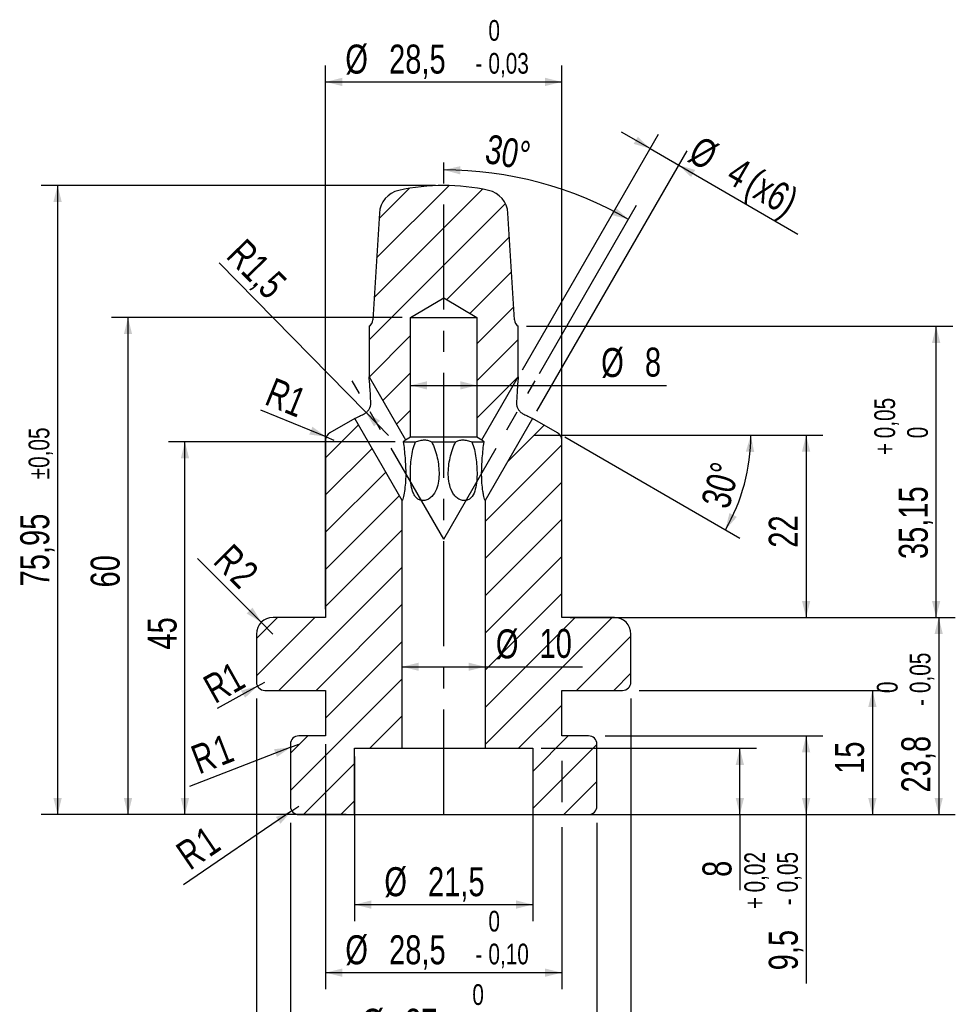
# Model space of a CAD drawing. Header units: millimetres. Extents: x 8 to 412, y 8 to 289.
# Tile 3 of 4: x 186 to 299, y 103 to 222. Entities that reach past the tile are written whole.
import ezdxf

# ---------------------------------------------------------------- set-up
doc = ezdxf.new("R2010")
doc.units = ezdxf.units.MM
doc.linetypes.add('CENTERX2', pattern=[20.32, 12.7, -2.54, 2.54, -2.54])
for name, color, linetype in [('CENTERLINE', 4, 'CENTERX2'), ('DIMENSIONS', 2, 'Continuous'), ('HATCH', 3, 'Continuous')]:
    doc.layers.add(name, color=color, linetype=linetype)
doc.layers.add('OUTLINE', color=7, linetype='Continuous', lineweight=25)
doc.styles.add('SLDTEXTSTYLE0', font='TXT', dxfattribs={"width": 0.75})
doc.dimstyles.new('SLDDIMSTYLE1', dxfattribs={"dimtxt": 3.5, "dimasz": 2, "dimexe": 0, "dimexo": 0.0625, "dimgap": 0.875, "dimtad": 1, "dimdec": 4, "dimzin": 12, "dimdsep": 46, "dimtxsty": 'SLDTEXTSTYLE0', "dimsah": 1, "dimcen": 0.09, "dimazin": 3, "dimtfac": 1, "dimtofl": 0, "dimtmove": 0, "dimatfit": 3, "dimfxl": 0, "dimfrac": 2, "dimtolj": 1, "dimtzin": 12, "dimarcsym": 0})
doc.dimstyles.new('SLDDIMSTYLE10', dxfattribs={"dimtxt": 3.5, "dimasz": 2, "dimexe": 0, "dimexo": 0.0625, "dimgap": 0.875, "dimtad": 1, "dimrnd": 1e-09, "dimzin": 12, "dimdsep": 46, "dimtxsty": 'SLDTEXTSTYLE0', "dimsah": 1, "dimcen": 0.09, "dimadec": 0, "dimazin": 3, "dimtol": 1, "dimtp": 0.05, "dimtm": 0.05, "dimtfac": 1, "dimtofl": 0, "dimtmove": 0, "dimatfit": 3, "dimfxl": 0, "dimfrac": 2, "dimtolj": 1, "dimarcsym": 0})
doc.dimstyles.new('SLDDIMSTYLE11', dxfattribs={"dimtxt": 3.5, "dimasz": 2, "dimexe": 0, "dimexo": 0.0625, "dimgap": 0.875, "dimtad": 1, "dimrnd": 1e-09, "dimzin": 12, "dimdsep": 46, "dimtxsty": 'SLDTEXTSTYLE0', "dimsah": 1, "dimcen": 0, "dimadec": 0, "dimazin": 3, "dimtfac": 1, "dimtofl": 0, "dimtmove": 0, "dimatfit": 3, "dimfxl": 0, "dimfrac": 2, "dimtolj": 1, "dimtzin": 12, "dimarcsym": 0})
doc.dimstyles.new('SLDDIMSTYLE12', dxfattribs={"dimtxt": 3.5, "dimasz": 2, "dimexe": 0, "dimexo": 0.0625, "dimgap": 0.875, "dimtad": 1, "dimrnd": 1e-09, "dimzin": 12, "dimdsep": 46, "dimtxsty": 'SLDTEXTSTYLE0', "dimsah": 1, "dimcen": 0, "dimadec": 0, "dimazin": 3, "dimtfac": 1, "dimtofl": 0, "dimtmove": 0, "dimatfit": 3, "dimfxl": 0, "dimfrac": 2, "dimtolj": 1, "dimtzin": 12, "dimarcsym": 0})
doc.dimstyles.new('SLDDIMSTYLE13', dxfattribs={"dimtxt": 3.5, "dimasz": 2, "dimexe": 0, "dimexo": 0.0625, "dimgap": 0.875, "dimtad": 1, "dimrnd": 1e-09, "dimzin": 12, "dimdsep": 46, "dimtxsty": 'SLDTEXTSTYLE0', "dimsah": 1, "dimcen": 0.09, "dimadec": 0, "dimazin": 3, "dimtfac": 1, "dimtmove": 0, "dimatfit": 0, "dimfxl": 0, "dimfrac": 2, "dimtolj": 1, "dimtzin": 12, "dimarcsym": 0})
doc.dimstyles.new('SLDDIMSTYLE14', dxfattribs={"dimtxt": 3.5, "dimasz": 2, "dimexe": 0, "dimexo": 0.0625, "dimgap": 0.875, "dimtad": 1, "dimrnd": 1e-09, "dimzin": 12, "dimdsep": 46, "dimtxsty": 'SLDTEXTSTYLE0', "dimsah": 1, "dimcen": 0, "dimadec": 0, "dimazin": 3, "dimtfac": 1, "dimtofl": 0, "dimtmove": 1, "dimatfit": 3, "dimfxl": 0, "dimfrac": 2, "dimtolj": 1, "dimtzin": 12, "dimarcsym": 0})
doc.dimstyles.new('SLDDIMSTYLE2', dxfattribs={"dimtxt": 3.5, "dimasz": 2, "dimexe": 0, "dimexo": 0.0625, "dimgap": 0.875, "dimtad": 1, "dimrnd": 1e-09, "dimzin": 12, "dimdsep": 46, "dimtxsty": 'SLDTEXTSTYLE0', "dimsah": 1, "dimcen": 0.09, "dimadec": 0, "dimazin": 3, "dimtfac": 1, "dimtofl": 0, "dimtmove": 0, "dimatfit": 3, "dimfxl": 0, "dimfrac": 2, "dimtolj": 1, "dimtzin": 12, "dimarcsym": 0})
doc.dimstyles.new('SLDDIMSTYLE3', dxfattribs={"dimtxt": 3.5, "dimasz": 2, "dimexe": 0, "dimexo": 0.0625, "dimgap": 0.875, "dimtad": 1, "dimdec": 1, "dimrnd": 1e-09, "dimzin": 12, "dimdsep": 46, "dimtxsty": 'SLDTEXTSTYLE0', "dimsah": 1, "dimcen": 0.09, "dimadec": 0, "dimazin": 3, "dimtol": 1, "dimtm": 0.05, "dimtfac": 1, "dimtofl": 0, "dimtmove": 0, "dimatfit": 3, "dimfxl": 0, "dimfrac": 2, "dimtolj": 1, "dimarcsym": 0})
doc.dimstyles.new('SLDDIMSTYLE4', dxfattribs={"dimtxt": 3.5, "dimasz": 2, "dimexe": 0, "dimexo": 0.0625, "dimgap": 0.875, "dimtad": 1, "dimrnd": 1e-09, "dimzin": 12, "dimdsep": 46, "dimtxsty": 'SLDTEXTSTYLE0', "dimsah": 1, "dimcen": 0.09, "dimadec": 0, "dimazin": 3, "dimtol": 1, "dimtp": 0.02, "dimtm": 0.05, "dimtfac": 1, "dimtofl": 0, "dimtmove": 0, "dimatfit": 3, "dimfxl": 0, "dimfrac": 2, "dimtolj": 1, "dimarcsym": 0})
doc.dimstyles.new('SLDDIMSTYLE5', dxfattribs={"dimtxt": 3.5, "dimasz": 2, "dimexe": 0, "dimexo": 0.0625, "dimgap": 0.875, "dimtad": 1, "dimrnd": 1e-09, "dimzin": 12, "dimdsep": 46, "dimtxsty": 'SLDTEXTSTYLE0', "dimsah": 1, "dimcen": 0.09, "dimadec": 0, "dimazin": 3, "dimtol": 1, "dimtm": 0.03, "dimtfac": 1, "dimtofl": 0, "dimtmove": 0, "dimatfit": 3, "dimfxl": 0, "dimfrac": 2, "dimtolj": 1, "dimarcsym": 0})
doc.dimstyles.new('SLDDIMSTYLE6', dxfattribs={"dimtxt": 3.5, "dimasz": 2, "dimexe": 0, "dimexo": 0.0625, "dimgap": 0.875, "dimtad": 1, "dimrnd": 1e-09, "dimzin": 12, "dimdsep": 46, "dimtxsty": 'SLDTEXTSTYLE0', "dimsah": 1, "dimcen": 0.09, "dimadec": 0, "dimazin": 3, "dimtol": 1, "dimtm": 0.1, "dimtfac": 1, "dimtofl": 0, "dimtmove": 0, "dimatfit": 3, "dimfxl": 0, "dimfrac": 2, "dimtolj": 1, "dimarcsym": 0})
doc.dimstyles.new('SLDDIMSTYLE7', dxfattribs={"dimtxt": 3.5, "dimasz": 2, "dimexe": 0, "dimexo": 0.0625, "dimgap": 0.875, "dimtad": 1, "dimdec": 1, "dimrnd": 1e-09, "dimzin": 12, "dimdsep": 46, "dimtxsty": 'SLDTEXTSTYLE0', "dimsah": 1, "dimcen": 0.09, "dimadec": 0, "dimazin": 3, "dimtfac": 1, "dimtdec": 1, "dimtofl": 0, "dimtmove": 0, "dimatfit": 3, "dimfxl": 0, "dimfrac": 2, "dimtolj": 1, "dimtzin": 12, "dimarcsym": 0})
doc.dimstyles.new('SLDDIMSTYLE8', dxfattribs={"dimtxt": 3.5, "dimasz": 2, "dimexe": 0, "dimexo": 0.0625, "dimgap": 0.875, "dimtad": 1, "dimdec": 1, "dimrnd": 1e-09, "dimzin": 12, "dimdsep": 46, "dimtxsty": 'SLDTEXTSTYLE0', "dimsah": 1, "dimcen": 0, "dimadec": 0, "dimazin": 3, "dimtfac": 1, "dimtdec": 1, "dimtofl": 0, "dimtmove": 0, "dimatfit": 3, "dimfxl": 0, "dimfrac": 2, "dimtolj": 1, "dimtzin": 12, "dimarcsym": 0})
doc.dimstyles.new('SLDDIMSTYLE9', dxfattribs={"dimtxt": 3.5, "dimasz": 2, "dimexe": 0, "dimexo": 0.0625, "dimgap": 0.875, "dimtad": 1, "dimrnd": 1e-09, "dimzin": 12, "dimdsep": 46, "dimtxsty": 'SLDTEXTSTYLE0', "dimsah": 1, "dimcen": 0.09, "dimadec": 0, "dimazin": 3, "dimtol": 1, "dimtp": 0.05, "dimtfac": 1, "dimtofl": 0, "dimtmove": 0, "dimatfit": 3, "dimfxl": 0, "dimfrac": 2, "dimtolj": 1, "dimarcsym": 0})

# ---------------------------------------------------------------- blocks, each defined once
blk = doc.blocks.new('_D')
at = {"layer": 'DIMENSIONS'}
blk.add_line((249.15, 179.64), (260.89, 199.98), dxfattribs=at)
blk.add_arc((237.6, 159.63), 44.59, 60, 90, dxfattribs=at)
for points in [[(237.6, 204.22), (239.59, 203.68), (239.61, 204.67)], [(259.89, 198.25), (258.38, 199.65), (257.9, 198.77)]]:
    blk.add_solid(points, dxfattribs=at)
at = {"layer": 'DIMENSIONS', "insert": (243.07, 208.55), "char_height": 3.5, "attachment_point": 1, "rotation": 349.5224, "style": 'SLDTEXTSTYLE0'}
blk.add_mtext('30°', dxfattribs=at)
blk = doc.blocks.new('_D_1')
at = {"layer": 'DIMENSIONS'}
for p, q in [((252.22, 171.98), (273.35, 159.78)), ((255.82, 172.19), (276.67, 172.19))]:
    blk.add_line(p, q, dxfattribs=at)
blk.add_arc((251.85, 172.19), 22.82, 330, 0, dxfattribs=at)
for points in [[(274.67, 172.19), (274.08, 170.22), (275.08, 170.17)], [(271.61, 160.78), (272.98, 162.32), (272.09, 162.79)]]:
    blk.add_solid(points, dxfattribs=at)
at = {"layer": 'DIMENSIONS', "insert": (268.63, 164.05), "char_height": 3.5, "attachment_point": 1, "rotation": 75, "style": 'SLDTEXTSTYLE0'}
blk.add_mtext('30°', dxfattribs=at)
blk = doc.blocks.new('_D_2')
at = {"layer": 'DIMENSIONS'}
for p, q in [((252.85, 172.19), (283.35, 172.19)), ((281.35, 172.19), (281.35, 150.19)), ((252.85, 150.19), (283.35, 150.19))]:
    blk.add_line(p, q, dxfattribs=at)
for points in [[(281.35, 172.19), (280.85, 170.19), (281.85, 170.19)], [(281.35, 150.19), (281.85, 152.19), (280.85, 152.19)]]:
    blk.add_solid(points, dxfattribs=at)
at = {"layer": 'DIMENSIONS', "insert": (276.84, 158.61), "char_height": 3.5, "attachment_point": 1, "rotation": 90, "style": 'SLDTEXTSTYLE0'}
blk.add_mtext('22', dxfattribs=at)
blk = doc.blocks.new('_D_3')
at = {"layer": 'DIMENSIONS'}
for p, q in [((261.2, 150.19), (299.35, 150.19)), ((297.35, 150.19), (297.35, 126.39)), ((257.1, 126.39), (299.35, 126.39))]:
    blk.add_line(p, q, dxfattribs=at)
for points in [[(297.35, 150.19), (296.85, 148.19), (297.85, 148.19)], [(297.35, 126.39), (297.85, 128.39), (296.85, 128.39)]]:
    blk.add_solid(points, dxfattribs=at)
at = {"layer": 'DIMENSIONS', "attachment_point": 1, "rotation": 90, "style": 'SLDTEXTSTYLE0'}
for s, insert, char_height in [('0,05', (293.85, 141.06), 2.5), ('0', (289.89, 141.06), 2.5), ('-', (293.85, 139.49), 2.5), ('23,8', (292.84, 129.06), 3.5)]:
    blk.add_mtext(s, dxfattribs=dict(at, insert=insert, char_height=char_height))
blk = doc.blocks.new('_D_4')
at = {"layer": 'DIMENSIONS'}
for p, q in [((257.1, 135.89), (283.35, 135.89)), ((281.35, 135.89), (281.35, 126.39)), ((257.1, 126.39), (283.35, 126.39)), ((281.35, 126.39), (281.35, 106.01))]:
    blk.add_line(p, q, dxfattribs=at)
for points in [[(281.35, 135.89), (280.85, 133.89), (281.85, 133.89)], [(281.35, 126.39), (281.85, 128.39), (280.85, 128.39)]]:
    blk.add_solid(points, dxfattribs=at)
at = {"layer": 'DIMENSIONS', "attachment_point": 1, "rotation": 90, "style": 'SLDTEXTSTYLE0'}
for s, insert, char_height in [('0,02', (273.89, 117), 2.5), ('0,05', (277.85, 117), 2.5), ('+', (273.89, 114.98), 2.5), ('-', (277.85, 115.44), 2.5), ('9,5', (276.84, 107.59), 3.5)]:
    blk.add_mtext(s, dxfattribs=dict(at, insert=insert, char_height=char_height))
blk = doc.blocks.new('_D_5')
at = {"layer": 'DIMENSIONS'}
for p, q in [((261.2, 141.39), (291.35, 141.39)), ((289.35, 141.39), (289.35, 126.39)), ((257.1, 126.39), (291.35, 126.39))]:
    blk.add_line(p, q, dxfattribs=at)
for points in [[(289.35, 141.39), (288.85, 139.39), (289.85, 139.39)], [(289.35, 126.39), (289.85, 128.39), (288.85, 128.39)]]:
    blk.add_solid(points, dxfattribs=at)
at = {"layer": 'DIMENSIONS', "insert": (284.84, 131.31), "char_height": 3.5, "attachment_point": 1, "rotation": 90, "style": 'SLDTEXTSTYLE0'}
blk.add_mtext('15', dxfattribs=at)
blk = doc.blocks.new('_D_6')
at = {"layer": 'DIMENSIONS'}
for p, q in [((223.35, 151.19), (223.35, 216.84)), ((251.85, 151.19), (251.85, 216.84)), ((223.35, 214.84), (251.85, 214.84))]:
    blk.add_line(p, q, dxfattribs=at)
for points in [[(223.35, 214.84), (225.35, 214.34), (225.35, 215.34)], [(251.85, 214.84), (249.85, 215.34), (249.85, 214.34)]]:
    blk.add_solid(points, dxfattribs=at)
at = {"layer": 'DIMENSIONS', "attachment_point": 1, "style": 'SLDTEXTSTYLE0'}
for s, insert, char_height in [('0', (243, 222.31), 2.5), ('%%c', (225.73, 219.35), 3.5), ('28,5', (231.01, 219.35), 3.5), ('0,03', (243, 218.34), 2.5), ('-', (241.44, 218.34), 2.5)]:
    blk.add_mtext(s, dxfattribs=dict(at, insert=insert, char_height=char_height))
blk = doc.blocks.new('_D_7')
at = {"layer": 'DIMENSIONS'}
for p, q in [((215, 140.39), (215, 87.42)), ((260.2, 140.39), (260.2, 87.42)), ((215, 89.42), (260.2, 89.42))]:
    blk.add_line(p, q, dxfattribs=at)
for points in [[(215, 89.42), (217, 88.92), (217, 89.92)], [(260.2, 89.42), (258.2, 89.92), (258.2, 88.92)]]:
    blk.add_solid(points, dxfattribs=at)
at = {"layer": 'DIMENSIONS', "attachment_point": 1, "style": 'SLDTEXTSTYLE0'}
for s, insert, char_height in [('0', (243, 96.89), 2.5), ('%%c', (225.73, 93.93), 3.5), ('45,2', (231.01, 93.93), 3.5), ('0,10', (243, 92.92), 2.5), ('-', (241.44, 92.92), 2.5)]:
    blk.add_mtext(s, dxfattribs=dict(at, insert=insert, char_height=char_height))
blk = doc.blocks.new('_D_8')
at = {"layer": 'DIMENSIONS'}
for p, q in [((219.1, 125.39), (219.1, 96.44)), ((256.1, 125.39), (256.1, 96.44)), ((219.1, 98.44), (256.1, 98.44))]:
    blk.add_line(p, q, dxfattribs=at)
for points in [[(219.1, 98.44), (221.1, 97.94), (221.1, 98.94)], [(256.1, 98.44), (254.1, 98.94), (254.1, 97.94)]]:
    blk.add_solid(points, dxfattribs=at)
at = {"layer": 'DIMENSIONS', "attachment_point": 1, "style": 'SLDTEXTSTYLE0'}
for s, insert, char_height in [('0', (241.06, 105.91), 2.5), ('%%c', (227.67, 102.95), 3.5), ('37', (232.95, 102.95), 3.5), ('0,10', (241.06, 101.94), 2.5), ('-', (239.5, 101.94), 2.5)]:
    blk.add_mtext(s, dxfattribs=dict(at, insert=insert, char_height=char_height))
blk = doc.blocks.new('_D_9')
at = {"layer": 'DIMENSIONS'}
for p, q in [((249.35, 134.39), (275.35, 134.39)), ((273.35, 126.39), (273.35, 134.39)), ((249.35, 126.39), (275.35, 126.39)), ((273.35, 126.39), (273.35, 117.28))]:
    blk.add_line(p, q, dxfattribs=at)
for points in [[(273.35, 134.39), (272.85, 132.39), (273.85, 132.39)], [(273.35, 126.39), (273.85, 128.39), (272.85, 128.39)]]:
    blk.add_solid(points, dxfattribs=at)
at = {"layer": 'DIMENSIONS', "insert": (268.84, 118.87), "char_height": 3.5, "attachment_point": 1, "rotation": 90, "style": 'SLDTEXTSTYLE0'}
blk.add_mtext('8', dxfattribs=at)
blk = doc.blocks.new('_D_10')
at = {"layer": 'DIMENSIONS'}
for p, q in [((226.85, 133.39), (226.85, 113.53)), ((248.35, 133.39), (248.35, 113.53)), ((226.85, 115.53), (248.35, 115.53))]:
    blk.add_line(p, q, dxfattribs=at)
for points in [[(226.85, 115.53), (228.85, 115.03), (228.85, 116.03)], [(248.35, 115.53), (246.35, 116.03), (246.35, 115.03)]]:
    blk.add_solid(points, dxfattribs=at)
at = {"layer": 'DIMENSIONS', "char_height": 3.5, "attachment_point": 1, "style": 'SLDTEXTSTYLE0'}
for s, insert in [('%%c', (230.44, 120.04)), ('21,5', (235.71, 120.04))]:
    blk.add_mtext(s, dxfattribs=dict(at, insert=insert))
blk = doc.blocks.new('_D_11')
at = {"layer": 'DIMENSIONS'}
for q in [(206.92, 129.8), (220.1, 134.89)]:
    blk.add_line((219.17, 134.53), q, dxfattribs=at)
blk.add_solid([(219.17, 134.53), (217.12, 134.28), (217.48, 133.35)], dxfattribs=at)
at = {"layer": 'DIMENSIONS', "char_height": 3.5, "attachment_point": 1, "rotation": 21.0977, "style": 'SLDTEXTSTYLE0'}
for s, insert in [('1', (209.45, 135.51)), ('R', (206.81, 134.49))]:
    blk.add_mtext(s, dxfattribs=dict(at, insert=insert))
blk = doc.blocks.new('_D_12')
at = {"layer": 'DIMENSIONS'}
for q in [(207.88, 157.31), (217, 148.19)]:
    blk.add_line((215.59, 149.61), q, dxfattribs=at)
blk.add_solid([(215.59, 149.61), (214.53, 151.37), (213.82, 150.67)], dxfattribs=at)
at = {"layer": 'DIMENSIONS', "char_height": 3.5, "attachment_point": 1, "rotation": 315, "style": 'SLDTEXTSTYLE0'}
for s, insert in [('R', (212.1, 159.3)), ('2', (214.11, 157.29))]:
    blk.add_mtext(s, dxfattribs=dict(at, insert=insert))
blk = doc.blocks.new('_D_13')
at = {"layer": 'DIMENSIONS'}
for p, q in [((223.35, 134.89), (223.35, 105.31)), ((251.85, 132.89), (251.85, 127.89)), ((251.85, 124.89), (251.85, 105.31)), ((223.35, 107.31), (251.85, 107.31))]:
    blk.add_line(p, q, dxfattribs=at)
for points in [[(223.35, 107.31), (225.35, 106.81), (225.35, 107.81)], [(251.85, 107.31), (249.85, 107.81), (249.85, 106.81)]]:
    blk.add_solid(points, dxfattribs=at)
at = {"layer": 'DIMENSIONS', "attachment_point": 1, "style": 'SLDTEXTSTYLE0'}
for s, insert, char_height in [('0', (243, 114.78), 2.5), ('%%c', (225.73, 111.82), 3.5), ('28,5', (231.01, 111.82), 3.5), ('0,10', (243, 110.81), 2.5), ('-', (241.44, 110.81), 2.5)]:
    blk.add_mtext(s, dxfattribs=dict(at, insert=insert, char_height=char_height))
blk = doc.blocks.new('_D_14')
at = {"layer": 'DIMENSIONS'}
for p, q in [((247.6, 185.34), (299.04, 185.34)), ((297.04, 150.19), (297.04, 185.34)), ((259.2, 150.19), (299.04, 150.19))]:
    blk.add_line(p, q, dxfattribs=at)
for points in [[(297.04, 185.34), (296.54, 183.34), (297.54, 183.34)], [(297.04, 150.19), (297.54, 152.19), (296.54, 152.19)]]:
    blk.add_solid(points, dxfattribs=at)
at = {"layer": 'DIMENSIONS', "attachment_point": 1, "rotation": 90, "style": 'SLDTEXTSTYLE0'}
for s, insert, char_height in [('0,05', (289.58, 171.82), 2.5), ('0', (293.54, 171.82), 2.5), ('+', (289.58, 169.8), 2.5), ('35,15', (292.53, 157.24), 3.5)]:
    blk.add_mtext(s, dxfattribs=dict(at, insert=insert, char_height=char_height))
blk = doc.blocks.new('_D_15')
at = {"layer": 'DIMENSIONS'}
for p, q in [((236.6, 202.34), (189, 202.34)), ((191, 202.34), (191, 126.39)), ((225.85, 126.39), (189, 126.39))]:
    blk.add_line(p, q, dxfattribs=at)
for points in [[(191, 202.34), (190.5, 200.34), (191.5, 200.34)], [(191, 126.39), (191.5, 128.39), (190.5, 128.39)]]:
    blk.add_solid(points, dxfattribs=at)
at = {"layer": 'DIMENSIONS', "attachment_point": 1, "rotation": 90, "style": 'SLDTEXTSTYLE0'}
for s, insert, char_height in [('±0,05', (187.5, 166.87), 2.5), ('75,95', (186.49, 153.94), 3.5)]:
    blk.add_mtext(s, dxfattribs=dict(at, insert=insert, char_height=char_height))
blk = doc.blocks.new('_D_16')
at = {"layer": 'DIMENSIONS'}
for q in [(220.1, 127.39), (206.19, 117.91)]:
    blk.add_line((219.27, 126.83), q, dxfattribs=at)
blk.add_solid([(219.27, 126.83), (217.34, 126.11), (217.9, 125.29)], dxfattribs=at)
at = {"layer": 'DIMENSIONS', "char_height": 3.5, "attachment_point": 1, "rotation": 34.2882, "style": 'SLDTEXTSTYLE0'}
for s, insert in [('1', (207.34, 124.07)), ('R', (205, 122.48))]:
    blk.add_mtext(s, dxfattribs=dict(at, insert=insert))
blk = doc.blocks.new('_D_17')
at = {"layer": 'DIMENSIONS'}
for q in [(215.52, 175.21), (224.35, 171.61)]:
    blk.add_line((223.42, 171.99), q, dxfattribs=at)
blk.add_solid([(223.42, 171.99), (221.76, 173.21), (221.38, 172.28)], dxfattribs=at)
at = {"layer": 'DIMENSIONS', "insert": (217.15, 179.22), "char_height": 3.5, "attachment_point": 1, "rotation": 337.8618, "style": 'SLDTEXTSTYLE0'}
blk.add_mtext('R1', dxfattribs=at)
blk = doc.blocks.new('_D_18')
at = {"layer": 'DIMENSIONS'}
for p, q in [((231.73, 171.39), (204.37, 171.39)), ((206.37, 126.39), (206.37, 171.39)), ((219.1, 126.39), (204.37, 126.39))]:
    blk.add_line(p, q, dxfattribs=at)
for points in [[(206.37, 171.39), (205.87, 169.39), (206.87, 169.39)], [(206.37, 126.39), (206.87, 128.39), (205.87, 128.39)]]:
    blk.add_solid(points, dxfattribs=at)
at = {"layer": 'DIMENSIONS', "insert": (201.86, 146.31), "char_height": 3.5, "attachment_point": 1, "rotation": 90, "style": 'SLDTEXTSTYLE0'}
blk.add_mtext('45', dxfattribs=at)
blk = doc.blocks.new('_D_19')
at = {"layer": 'DIMENSIONS'}
for p, q in [((232.6, 186.39), (197.5, 186.39)), ((199.5, 126.39), (199.5, 186.39)), ((219.1, 126.39), (197.5, 126.39))]:
    blk.add_line(p, q, dxfattribs=at)
for points in [[(199.5, 186.39), (199, 184.39), (200, 184.39)], [(199.5, 126.39), (200, 128.39), (199, 128.39)]]:
    blk.add_solid(points, dxfattribs=at)
at = {"layer": 'DIMENSIONS', "insert": (194.99, 153.81), "char_height": 3.5, "attachment_point": 1, "rotation": 90, "style": 'SLDTEXTSTYLE0'}
blk.add_mtext('60', dxfattribs=at)
blk = doc.blocks.new('_D_20')
at = {"layer": 'DIMENSIONS'}
for p, q in [((232.6, 144.24), (242.6, 144.24)), ((242.6, 144.24), (254.35, 144.24))]:
    blk.add_line(p, q, dxfattribs=at)
for points in [[(232.6, 144.24), (234.6, 143.74), (234.6, 144.74)], [(242.6, 144.24), (240.6, 144.74), (240.6, 143.74)]]:
    blk.add_solid(points, dxfattribs=at)
at = {"layer": 'DIMENSIONS', "char_height": 3.5, "attachment_point": 1, "style": 'SLDTEXTSTYLE0'}
for s, insert in [('%%c', (243.9, 148.75)), ('10', (249.17, 148.81))]:
    blk.add_mtext(s, dxfattribs=dict(at, insert=insert))
blk = doc.blocks.new('_D_21')
at = {"layer": 'DIMENSIONS'}
for p, q in [((233.6, 178.21), (241.6, 178.21)), ((241.6, 178.21), (264.48, 178.21))]:
    blk.add_line(p, q, dxfattribs=at)
for points in [[(233.6, 178.21), (235.6, 177.71), (235.6, 178.71)], [(241.6, 178.21), (239.6, 178.71), (239.6, 177.71)]]:
    blk.add_solid(points, dxfattribs=at)
at = {"layer": 'DIMENSIONS', "char_height": 3.5, "attachment_point": 1, "style": 'SLDTEXTSTYLE0'}
for s, insert in [('%%c', (256.61, 182.72)), ('8', (261.89, 182.77))]:
    blk.add_mtext(s, dxfattribs=dict(at, insert=insert))
blk = doc.blocks.new('_D_22')
at = {"layer": 'DIMENSIONS'}
for p, q in [((247.1, 180.09), (263.52, 208.52)), ((262.52, 206.79), (259.05, 208.79)), ((248.83, 175.09), (266.98, 206.52)), ((262.52, 206.79), (265.98, 204.79)), ((265.98, 204.79), (280.36, 196.48))]:
    blk.add_line(p, q, dxfattribs=at)
for points in [[(262.52, 206.79), (261.03, 208.22), (260.53, 207.36)], [(265.98, 204.79), (267.46, 203.36), (267.96, 204.22)]]:
    blk.add_solid(points, dxfattribs=at)
at = {"layer": 'DIMENSIONS', "char_height": 3.5, "attachment_point": 1, "rotation": 330, "style": 'SLDTEXTSTYLE0'}
for s, insert in [('%%c', (268.65, 208.46)), ('4', (273.25, 205.87)), ('(x6)', (275.49, 204.57))]:
    blk.add_mtext(s, dxfattribs=dict(at, insert=insert))
blk = doc.blocks.new('_D_23')
at = {"layer": 'DIMENSIONS'}
for q in [(210.28, 139.19), (216, 142.39)]:
    blk.add_line((215.13, 141.9), q, dxfattribs=at)
blk.add_solid([(215.13, 141.9), (213.14, 141.36), (213.63, 140.49)], dxfattribs=at)
at = {"layer": 'DIMENSIONS', "insert": (208.28, 142.77), "char_height": 3.5, "attachment_point": 1, "rotation": 29.2049, "style": 'SLDTEXTSTYLE0'}
blk.add_mtext('R1', dxfattribs=at)
blk = doc.blocks.new('_D_24')
at = {"layer": 'DIMENSIONS'}
for q in [(210.49, 192.99), (230.95, 172.16)]:
    blk.add_line((228.15, 175.02), q, dxfattribs=at)
blk.add_solid([(228.15, 175.02), (229.2, 173.24), (229.91, 173.94)], dxfattribs=at)
at = {"layer": 'DIMENSIONS', "insert": (213.71, 196.15), "char_height": 3.5, "attachment_point": 1, "rotation": 314.4294, "style": 'SLDTEXTSTYLE0'}
blk.add_mtext('R1,5', dxfattribs=at)

msp = doc.modelspace()

# ---------------------------------------------------------------- hatches: boundary and pattern name
at = {"layer": 'HATCH'}
h = msp.add_hatch(dxfattribs=at)
h.set_pattern_fill('ANSI31', color=256, angle=3e-322, style=0)
edge = h.paths.add_edge_path(flags=0)
edge.add_line((242.21328, 171.62433), (246.6003, 179.22288))
edge.add_line((246.6003, 179.22288), (246.6003, 185.34179))
edge.add_arc((247.14844, 186.17818), 1, 183.5, 236.7608538, ccw=False)
edge.add_line((246.1503, 186.11713), (245.36222, 199.00215))
edge.add_arc((242.36782, 198.819), 3, 3.5, 77.4844142)
edge.add_arc((237.6003, 177.34179), 25, 77.4844142, 102.5155858)
edge.add_arc((232.83279, 198.819), 3, 102.5155858, 176.5)
edge.add_line((229.83839, 199.00215), (229.0503, 186.11713))
edge.add_arc((228.05217, 186.17818), 1, 303.2391462, 356.5, ccw=False)
edge.add_line((228.6003, 185.34179), (228.6003, 179.22288))
edge.add_line((228.6003, 179.22288), (232.98733, 171.62433))
edge.add_line((232.98733, 171.62433), (233.6003, 171.99265))
edge.add_line((233.6003, 171.99265), (233.6003, 186.39179))
edge.add_line((233.6003, 186.39179), (237.6003, 188.79523))
edge.add_line((237.6003, 188.79523), (241.6003, 186.39179))
edge.add_line((241.6003, 186.39179), (241.6003, 171.99265))
edge.add_line((241.6003, 171.99265), (242.21328, 171.62433))
h = msp.add_hatch(dxfattribs=at)
h.set_pattern_fill('ANSI31', color=256, angle=3e-322, style=0)
edge = h.paths.add_edge_path(flags=0)
edge.add_arc((220.1003, 134.89179), 1, 90, 180)
edge.add_line((219.1003, 134.89179), (219.1003, 127.39179))
edge.add_arc((220.1003, 127.39179), 1, 180, 270)
edge.add_line((220.1003, 126.39179), (226.8503, 126.39179))
edge.add_line((226.8503, 126.39179), (226.8503, 134.39179))
edge.add_line((226.8503, 134.39179), (232.6003, 134.39179))
edge.add_line((232.6003, 134.39179), (232.6003, 164.29467))
edge.add_line((232.6003, 164.29467), (226.86825, 174.22288))
edge.add_line((226.86825, 174.22288), (223.8503, 172.48046))
edge.add_arc((224.3503, 171.61444), 1, 120, 180)
edge.add_line((223.3503, 171.61444), (223.3503, 150.19179))
edge.add_line((223.3503, 150.19179), (217.0003, 150.19179))
edge.add_arc((217.0003, 148.19179), 2, 90, 180)
edge.add_line((215.0003, 148.19179), (215.0003, 142.39179))
edge.add_arc((216.0003, 142.39179), 1, 180, 270)
edge.add_line((216.0003, 141.39179), (223.3503, 141.39179))
edge.add_line((223.3503, 141.39179), (223.3503, 135.89179))
edge.add_line((223.3503, 135.89179), (220.1003, 135.89179))
h = msp.add_hatch(dxfattribs=at)
h.set_pattern_fill('ANSI31', color=256, angle=3e-322, style=0)
edge = h.paths.add_edge_path(flags=0)
edge.add_arc((255.1003, 134.89179), 1, 0, 90)
edge.add_line((255.1003, 135.89179), (251.8503, 135.89179))
edge.add_line((251.8503, 135.89179), (251.8503, 141.39179))
edge.add_line((251.8503, 141.39179), (259.2003, 141.39179))
edge.add_arc((259.2003, 142.39179), 1, 270, 360)
edge.add_line((260.2003, 142.39179), (260.2003, 148.19179))
edge.add_arc((258.2003, 148.19179), 2, 0, 90)
edge.add_line((258.2003, 150.19179), (251.8503, 150.19179))
edge.add_line((251.8503, 150.19179), (251.8503, 171.61444))
edge.add_arc((250.8503, 171.61444), 1, 0, 60)
edge.add_line((251.3503, 172.48046), (248.33235, 174.22288))
edge.add_line((248.33235, 174.22288), (242.6003, 164.29467))
edge.add_line((242.6003, 164.29467), (242.6003, 134.39179))
edge.add_line((242.6003, 134.39179), (248.3503, 134.39179))
edge.add_line((248.3503, 134.39179), (248.3503, 126.39179))
edge.add_line((248.3503, 126.39179), (255.1003, 126.39179))
edge.add_arc((255.1003, 127.39179), 1, 270, 360)
edge.add_line((256.1003, 127.39179), (256.1003, 134.89179))

# ---------------------------------------------------------------- linework, layer by layer
at = {"layer": 'CENTERLINE'}
for p, q in [((237.6003, 126.39179), (237.6003, 207.31982)), ((237.6003, 159.63442), (226.55029, 178.77361)), ((237.6003, 159.63442), (248.65032, 178.77361)), ((248.5503, 172.19179), (254.8218, 172.19179))]:
    msp.add_line(p, q, dxfattribs=at)
at = {"layer": 'OUTLINE'}
for p, q in [((229.83839, 199.00215), (229.0503, 186.11713)), ((246.1503, 186.11713), (245.36222, 199.00215)), ((233.6003, 186.39179), (237.6003, 188.79523)), ((237.6003, 188.79523), (241.6003, 186.39179)), ((233.6003, 186.39179), (241.6003, 186.39179)), ((233.6003, 171.99265), (233.6003, 186.39179)), ((241.6003, 186.39179), (241.6003, 171.99265)), ((228.6003, 185.34179), (228.6003, 179.22288)), ((246.6003, 179.22288), (246.6003, 185.34179)), ((228.6003, 179.22288), (232.98733, 171.62433)), ((242.21328, 171.62433), (246.6003, 179.22288)), ((226.86825, 174.22288), (223.8503, 172.48046)), ((232.6003, 164.29467), (226.86825, 174.22288)), ((248.33235, 174.22288), (242.6003, 164.29467)), ((251.3503, 172.48046), (248.33235, 174.22288)), ((223.3503, 171.61444), (223.3503, 150.19179)), ((232.72694, 171.39179), (234.19526, 171.39179)), ((232.98733, 171.62433), (233.6003, 171.99265)), ((233.6003, 171.99265), (241.6003, 171.99265)), ((236.13198, 171.39179), (239.06863, 171.39179)), ((241.00535, 171.39179), (242.47367, 171.39179)), ((241.6003, 171.99265), (242.21328, 171.62433)), ((251.8503, 150.19179), (251.8503, 171.61444)), ((232.6003, 134.39179), (232.6003, 164.29467)), ((242.6003, 164.29467), (242.6003, 134.39179)), ((223.3503, 150.19179), (217.0003, 150.19179)), ((258.2003, 150.19179), (251.8503, 150.19179)), ((215.0003, 148.19179), (215.0003, 142.39179)), ((260.2003, 142.39179), (260.2003, 148.19179)), ((216.0003, 141.39179), (223.3503, 141.39179)), ((223.3503, 141.39179), (223.3503, 135.89179)), ((251.8503, 135.89179), (251.8503, 141.39179)), ((251.8503, 141.39179), (259.2003, 141.39179)), ((223.3503, 135.89179), (220.1003, 135.89179)), ((255.1003, 135.89179), (251.8503, 135.89179)), ((219.1003, 134.89179), (219.1003, 127.39179)), ((226.8503, 126.39179), (226.8503, 134.39179)), ((226.8503, 134.39179), (232.6003, 134.39179)), ((232.6003, 134.39179), (242.6003, 134.39179)), ((242.6003, 134.39179), (248.3503, 134.39179)), ((248.3503, 134.39179), (248.3503, 126.39179)), ((256.1003, 127.39179), (256.1003, 134.89179)), ((220.1003, 126.39179), (226.8503, 126.39179)), ((226.8503, 126.39179), (248.3503, 126.39179)), ((248.3503, 126.39179), (255.1003, 126.39179))]:
    msp.add_line(p, q, dxfattribs=at)
for centre, radius, start, end in [((237.6003, 177.34179), 25, 77.4844142, 102.5155858), ((232.83279, 198.819), 3, 102.5155858, 176.5), ((242.36782, 198.819), 3, 3.5, 77.4844142), ((228.05217, 186.17818), 1, 303.2391462, 356.5), ((247.14844, 186.17818), 1, 183.5, 236.7608538), ((224.3503, 171.61444), 1, 120, 180), ((250.8503, 171.61444), 1, 0, 60), ((217.0003, 148.19179), 2, 90, 180), ((258.2003, 148.19179), 2, 0, 90), ((216.0003, 142.39179), 1, 180, 270), ((259.2003, 142.39179), 1, 270, 0), ((220.1003, 134.89179), 1, 90, 180), ((255.1003, 134.89179), 1, 0, 90), ((220.1003, 127.39179), 1, 180, 270), ((255.1003, 127.39179), 1, 270, 0)]:
    msp.add_arc(centre, radius, start, end, dxfattribs=at)
for points, knots in [([(228.80419, 176.0889), (228.79363, 176.41204), (228.77953, 176.72975), (228.74597, 177.35287), (228.72648, 177.65849), (228.69459, 178.1031), (228.68359, 178.24795), (228.66168, 178.5239), (228.65071, 178.65574), (228.62977, 178.89902), (228.61992, 179.00911), (228.60879, 179.13128), (228.60574, 179.16427), (228.60147, 179.21035), (228.6003, 179.22288), (228.6003, 179.22288)], [0, 0, 0, 0, 0.25, 0.25, 0.5, 0.5, 0.625, 0.625, 0.75, 0.75, 0.875, 0.875, 0.9375, 0.9375, 1, 1, 1, 1]), ([(246.6003, 179.22288), (246.6003, 179.22288), (246.59547, 179.17132), (246.58061, 179.00823), (246.5708, 178.89855), (246.55004, 178.65735), (246.53908, 178.52577), (246.51709, 178.2489), (246.50607, 178.10385), (246.47443, 177.66286), (246.45492, 177.35764), (246.42118, 176.73216), (246.40697, 176.41176), (246.39642, 176.0889)], [0, 0, 0, 0, 0.125, 0.125, 0.25, 0.25, 0.375, 0.375, 0.5, 0.5, 0.75, 0.75, 1, 1, 1, 1]), ([(228.03131, 174.78986), (228.1442, 174.84849), (228.25197, 174.92089), (228.45145, 175.10102), (228.53758, 175.20395), (228.74853, 175.55257), (228.81298, 175.82019), (228.80419, 176.0889)], [0, 0, 0, 0, 0.25, 0.25, 0.5, 0.5, 1, 1, 1, 1]), ([(246.39642, 176.0889), (246.39202, 175.9545), (246.40538, 175.82253), (246.47051, 175.56235), (246.5221, 175.43733), (246.66076, 175.20723), (246.74894, 175.10148), (246.94575, 174.92323), (247.05622, 174.84859), (247.16929, 174.78986)], [0, 0, 0, 0, 0.25, 0.25, 0.5, 0.5, 0.75, 0.75, 1, 1, 1, 1]), ([(226.86825, 174.22288), (226.86825, 174.22288), (226.89658, 174.23584), (227.0053, 174.28618), (227.08726, 174.32429), (227.2938, 174.42217), (227.42071, 174.48305), (227.70492, 174.62301), (227.86255, 174.70222), (228.03131, 174.78986)], [0, 0, 0, 0, 0.25, 0.25, 0.5, 0.5, 0.75, 0.75, 1, 1, 1, 1]), ([(247.16929, 174.78986), (247.33817, 174.70216), (247.49432, 174.62368), (247.78049, 174.48276), (247.90604, 174.42253), (248.11359, 174.32418), (248.19505, 174.2863), (248.3041, 174.23581), (248.33235, 174.22288), (248.33235, 174.22288)], [0, 0, 0, 0, 0.25, 0.25, 0.5, 0.5, 0.75, 0.75, 1, 1, 1, 1]), ([(232.72694, 171.39179), (232.7663, 171.09222), (232.80487, 170.77729), (232.87564, 170.13149), (232.90809, 169.79828), (232.96218, 169.12706), (232.98384, 168.78995), (233.01266, 168.11269), (233.01987, 167.77255), (233.01449, 167.08842), (233.00159, 166.74095), (232.95001, 166.06236), (232.91048, 165.72717), (232.81006, 165.11531), (232.74725, 164.83271), (232.66643, 164.5206), (232.64299, 164.4384), (232.61803, 164.35325), (232.61136, 164.33108), (232.60254, 164.30195), (232.6003, 164.29467), (232.6003, 164.29467)], [0, 0, 0, 0, 0.125, 0.125, 0.25, 0.25, 0.375, 0.375, 0.5, 0.5, 0.625, 0.625, 0.75, 0.75, 0.875, 0.875, 0.9375, 0.9375, 0.96875, 0.96875, 1, 1, 1, 1]), ([(232.98733, 171.62433), (232.98733, 171.62433), (232.96525, 171.60305), (232.87858, 171.52336), (232.81319, 171.46442), (232.72694, 171.39179)], [0, 0, 0, 0, 0.5, 0.5, 1, 1, 1, 1]), ([(236.13198, 171.39179), (236.30014, 171.09242), (236.4324, 170.7777), (236.65833, 170.13235), (236.75108, 169.79937), (236.89962, 169.1286), (236.95529, 168.79172), (237.02859, 168.11491), (237.0463, 167.775), (237.0332, 167.09134), (237.00202, 166.74411), (236.8681, 166.06586), (236.76431, 165.73079), (236.45603, 165.1189), (236.24672, 164.83608), (235.84971, 164.5232), (235.7078, 164.44053), (235.48476, 164.35469), (235.40764, 164.33226), (235.25534, 164.30256), (235.17983, 164.29499), (234.95535, 164.29407), (234.80848, 164.32363), (234.54265, 164.43653), (234.42142, 164.52042), (234.21099, 164.72701), (234.12048, 164.8506), (233.96834, 165.11918), (233.90475, 165.26738), (233.74724, 165.72878), (233.68355, 166.05995), (233.60042, 166.73866), (233.58209, 167.08015), (233.57365, 167.76593), (233.58412, 168.11226), (233.62908, 168.7964), (233.6634, 169.13361), (233.75719, 169.79887), (233.81647, 170.12696), (233.97104, 170.77171), (234.06618, 171.09179), (234.19526, 171.39179)], [0, 0, 0, 0, 0.0625, 0.0625, 0.125, 0.125, 0.1875, 0.1875, 0.25, 0.25, 0.3125, 0.3125, 0.375, 0.375, 0.4375, 0.4375, 0.46875, 0.46875, 0.484375, 0.484375, 0.5, 0.5, 0.53125, 0.53125, 0.5625, 0.5625, 0.59375, 0.59375, 0.625, 0.625, 0.6875, 0.6875, 0.75, 0.75, 0.8125, 0.8125, 0.875, 0.875, 0.9375, 0.9375, 1, 1, 1, 1]), ([(234.19526, 171.39179), (234.38125, 171.46453), (234.56678, 171.52238), (234.93908, 171.60304), (235.1207, 171.6242), (235.46354, 171.62447), (235.62476, 171.60325), (235.90785, 171.52355), (236.03237, 171.46454), (236.13198, 171.39179)], [0, 0, 0, 0, 0.25, 0.25, 0.5, 0.5, 0.75, 0.75, 1, 1, 1, 1]), ([(241.00535, 171.39179), (241.13416, 171.09242), (241.22789, 170.7777), (241.38308, 170.13235), (241.4434, 169.79937), (241.53786, 169.1286), (241.57186, 168.79172), (241.61629, 168.11491), (241.62677, 167.775), (241.61894, 167.09134), (241.60058, 166.74411), (241.51805, 166.06586), (241.45365, 165.73079), (241.24557, 165.1189), (241.09898, 164.83608), (240.78287, 164.5232), (240.6645, 164.44053), (240.4666, 164.35469), (240.39622, 164.33226), (240.25291, 164.30256), (240.17973, 164.29499), (239.95554, 164.29407), (239.79945, 164.32363), (239.5005, 164.43653), (239.35535, 164.52042), (239.0914, 164.72701), (238.97117, 164.8506), (238.76181, 165.11918), (238.67004, 165.26738), (238.43679, 165.72878), (238.3341, 166.05995), (238.19925, 166.73866), (238.16812, 167.08015), (238.154, 167.76593), (238.1717, 168.11226), (238.24586, 168.7964), (238.30201, 169.13361), (238.4495, 169.79887), (238.54068, 170.12696), (238.76583, 170.77171), (238.90012, 171.09179), (239.06863, 171.39179)], [0, 0, 0, 0, 0.0625, 0.0625, 0.125, 0.125, 0.1875, 0.1875, 0.25, 0.25, 0.3125, 0.3125, 0.375, 0.375, 0.4375, 0.4375, 0.46875, 0.46875, 0.484375, 0.484375, 0.5, 0.5, 0.53125, 0.53125, 0.5625, 0.5625, 0.59375, 0.59375, 0.625, 0.625, 0.6875, 0.6875, 0.75, 0.75, 0.8125, 0.8125, 0.875, 0.875, 0.9375, 0.9375, 1, 1, 1, 1]), ([(239.06863, 171.39179), (239.16823, 171.46453), (239.28958, 171.52238), (239.57414, 171.60304), (239.73382, 171.6242), (240.07638, 171.62447), (240.25959, 171.60325), (240.62937, 171.52355), (240.81934, 171.46454), (241.00535, 171.39179)], [0, 0, 0, 0, 0.25, 0.25, 0.5, 0.5, 0.75, 0.75, 1, 1, 1, 1]), ([(242.6003, 164.29467), (242.6003, 164.29467), (242.59091, 164.3248), (242.55753, 164.43869), (242.53354, 164.52295), (242.47994, 164.73017), (242.45023, 164.85391), (242.39307, 165.12273), (242.36494, 165.27102), (242.28938, 165.73238), (242.25049, 166.06349), (242.19898, 166.74179), (242.18625, 167.08306), (242.18068, 167.7684), (242.18795, 168.11452), (242.2172, 168.79818), (242.23903, 169.13515), (242.29271, 169.79994), (242.3246, 170.12781), (242.39514, 170.77213), (242.43428, 171.09199), (242.47367, 171.39179)], [0, 0, 0, 0, 0.0625, 0.0625, 0.125, 0.125, 0.1875, 0.1875, 0.25, 0.25, 0.375, 0.375, 0.5, 0.5, 0.625, 0.625, 0.75, 0.75, 0.875, 0.875, 1, 1, 1, 1]), ([(242.47367, 171.39179), (242.38715, 171.46465), (242.32289, 171.52257), (242.23513, 171.60324), (242.21328, 171.62433), (242.21328, 171.62433)], [0, 0, 0, 0, 0.5, 0.5, 1, 1, 1, 1])]:
    msp.add_open_spline(points, degree=3, knots=knots, dxfattribs=at)

# ---------------------------------------------------------------- dimensions: what is measured, and where the dimension line sits
at = {"layer": 'DIMENSIONS'}
for base, p1, p2, dimstyle, picture, middle in [((251.8503, 214.84179), (223.3503, 150.19179), (251.8503, 150.19179), 'SLDDIMSTYLE5', '_D_6', (237.6003, 214.84179)), ((241.6003, 178.20604), (233.6003, 171.99265), (241.6003, 171.99265), 'SLDDIMSTYLE2', '_D_21', (260.54559, 178.20604)), ((242.6003, 144.24056), (232.6003, 134.39179), (242.6003, 134.39179), 'SLDDIMSTYLE2', '_D_20', (249.12084, 144.24056)), ((260.2003, 89.42073), (215.0003, 141.39179), (260.2003, 141.39179), 'SLDDIMSTYLE6', '_D_7', (237.6003, 89.42073)), ((251.8503, 107.30942), (223.3503, 135.89179), (251.8503, 135.89179), 'SLDDIMSTYLE6', '_D_13', (237.6003, 107.30942)), ((248.3503, 115.52965), (226.8503, 134.39179), (248.3503, 134.39179), 'SLDDIMSTYLE7', '_D_10', (237.6003, 115.52965))]:
    dim = msp.add_linear_dim(base=base, p1=p1, p2=p2, text='%%c<>', dimstyle=dimstyle, dxfattribs=at)
    dim.commit()
    dim.dimension.update_dxf_attribs({"geometry": picture, "text_midpoint": middle, "dimtype": 160})
for base, line1, line2, picture, middle in [((249.13985, 202.7006), ((248.65032, 178.77361), (237.6003, 159.63442)), ((237.6003, 207.31982), (237.6003, 126.39179)), '_D', (245.70819, 203.47641)), ((273.89402, 166.28519), ((251.3503, 172.48046), (248.33235, 174.22288)), ((248.5503, 172.19179), (254.8218, 172.19179)), '_D_1', (273.89402, 166.28519))]:
    dim = msp.add_angular_dim_2l(base=base, line1=line1, line2=line2, dimstyle='SLDDIMSTYLE1', dxfattribs=at)
    dim.commit()
    dim.dimension.update_dxf_attribs({"geometry": picture, "text_midpoint": middle, "dimtype": 162})
for base, p1, p2, angle, text, dimstyle, picture, middle in [((265.98012, 204.78969), (246.6003, 179.22288), (248.33235, 174.22288), 330, '%%c<>(x6)', 'SLDDIMSTYLE13', '_D_22', (273.37847, 200.51825)), ((256.1003, 98.44152), (219.1003, 126.39179), (256.1003, 126.39179), 0, '%%c<>', 'SLDDIMSTYLE6', '_D_8', (237.6003, 98.44152))]:
    dim = msp.add_linear_dim(base=base, p1=p1, p2=p2, angle=angle, text=text, dimstyle=dimstyle, dxfattribs=at)
    dim.commit()
    dim.dimension.update_dxf_attribs({"geometry": picture, "text_midpoint": middle, "dimtype": 160})
for base, p1, p2, dimstyle, picture, middle in [((191.0003, 126.39179), (237.6003, 202.34179), (226.8503, 126.39179), 'SLDDIMSTYLE10', '_D_15', (191.0003, 164.36679)), ((199.5003, 186.39179), (220.1003, 126.39179), (233.6003, 186.39179), 'SLDDIMSTYLE2', '_D_19', (199.5003, 156.39179)), ((297.0444, 185.34179), (258.2003, 150.19179), (246.6003, 185.34179), 'SLDDIMSTYLE9', '_D_14', (297.0444, 167.76679)), ((206.36846, 171.39179), (220.1003, 126.39179), (232.72694, 171.39179), 'SLDDIMSTYLE2', '_D_18', (206.36846, 148.89179)), ((281.35347, 150.19179), (251.8503, 172.19179), (251.8503, 150.19179), 'SLDDIMSTYLE2', '_D_2', (281.35347, 161.19179)), ((297.35347, 126.39179), (260.2003, 150.19179), (256.1003, 126.39179), 'SLDDIMSTYLE3', '_D_3', (297.35347, 138.29179)), ((289.35347, 126.39179), (260.2003, 141.39179), (256.1003, 126.39179), 'SLDDIMSTYLE2', '_D_5', (289.35347, 133.89179)), ((281.35347, 126.39179), (256.1003, 135.89179), (256.1003, 126.39179), 'SLDDIMSTYLE4', '_D_4', (281.35347, 115.52965)), ((273.35347, 134.39179), (248.3503, 126.39179), (248.3503, 134.39179), 'SLDDIMSTYLE7', '_D_9', (273.35347, 120.16396))]:
    dim = msp.add_linear_dim(base=base, p1=p1, p2=p2, angle=90, dimstyle=dimstyle, dxfattribs=at)
    dim.commit()
    dim.dimension.update_dxf_attribs({"geometry": picture, "text_midpoint": middle, "dimtype": 160})
for center, mpoint, dimstyle, picture, middle in [((227.1003, 176.0889), (228.15035, 175.01773), 'SLDDIMSTYLE14', '_D_24', (213.62726, 189.83302)), ((224.3503, 171.61444), (223.42403, 171.99128), 'SLDDIMSTYLE12', '_D_17', (217.58991, 174.36481)), ((217.0003, 148.19179), (215.58609, 149.606), 'SLDDIMSTYLE8', '_D_12', (210.6326, 154.55951)), ((216.0003, 142.39179), (215.12742, 141.90385), 'SLDDIMSTYLE12', '_D_23', (212.05947, 140.18889)), ((220.1003, 134.89179), (219.16734, 134.53183), 'SLDDIMSTYLE8', '_D_11', (210.59014, 131.22256)), ((220.1003, 127.39179), (219.27409, 126.82843), 'SLDDIMSTYLE11', '_D_16', (209.50004, 120.16397))]:
    dim = msp.add_radius_dim(center=center, mpoint=mpoint, dimstyle=dimstyle, dxfattribs=at)
    dim.commit()
    dim.dimension.update_dxf_attribs({"geometry": picture, "text_midpoint": middle, "dimtype": 164})

doc.saveas('drawing.dxf')
